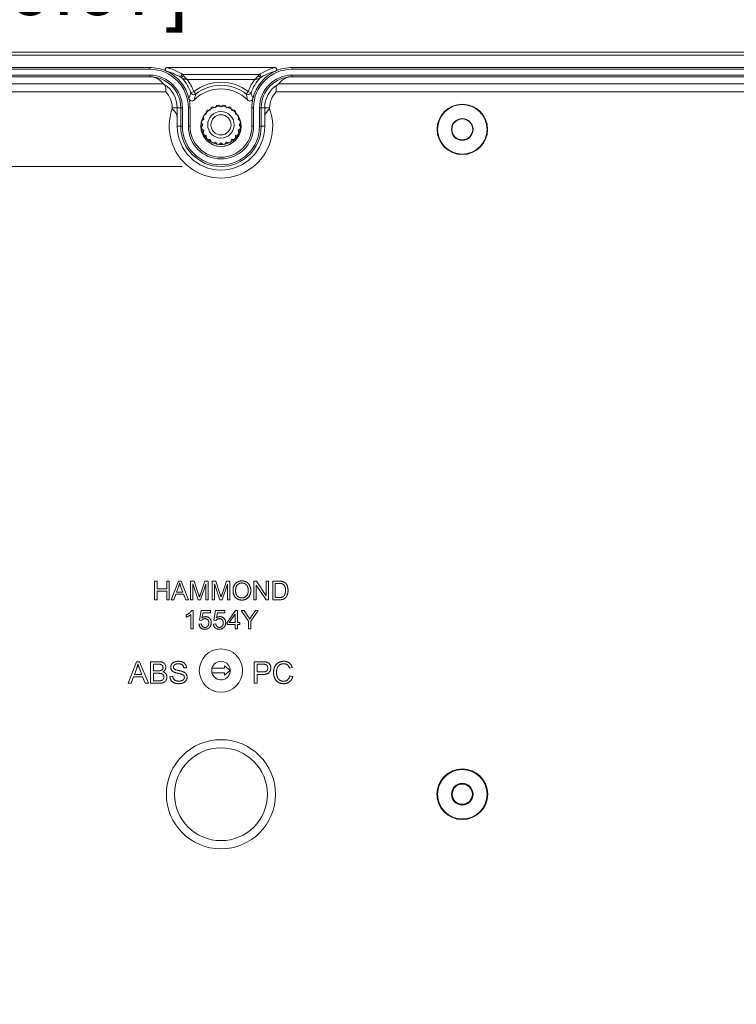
# Model space of a CAD drawing. Header units: millimetres. Extents: x 32 to 1714, y 32 to 1317.
# Tile 5 of 25: x 313 to 428, y 206 to 365. Entities that reach past the tile are written whole.
import ezdxf

# ---------------------------------------------------------------- set-up
doc = ezdxf.new("R2010")
doc.units = ezdxf.units.MM
doc.header["$LTSCALE"] = 6.25
for name, color, linetype, lineweight in [('Dimension (ANSI)', 7, 'Continuous', 9), ('Visible (ANSI)', 7, 'Continuous', 9), ('Visible Narrow (ANSI)', 7, 'Continuous', 9)]:
    doc.layers.add(name, color=color, linetype=linetype, lineweight=lineweight)
doc.styles.add('Note Text (ANSI)', font='arial.ttf')
doc.dimstyles.new('Default - mm_inch (ANSI)', dxfattribs={"dimscale": 6.25, "dimtxt": 1.5, "dimasz": 2, "dimexe": 3.175, "dimexo": 1, "dimgap": 0.8, "dimtad": 0, "dimtih": 1, "dimtoh": 1, "dimrnd": 1e-08, "dimzin": 4, "dimdsep": 46, "dimtxsty": 'Note Text (ANSI)', "dimblk": 'Filled-1', "dimcen": 0.09, "dimdle": 10, "dimclrd": 256, "dimclre": 256, "dimclrt": 256, "dimadec": 1, "dimazin": 0, "dimtfac": 1.333333, "dimtofl": 0, "dimtmove": 0, "dimatfit": 3, "dimfxl": 1, "dimtolj": 1, "dimtzin": 0, "dimlwd": -1, "dimlwe": -1, "dimarcsym": 0})

# ---------------------------------------------------------------- blocks, each defined once
blk = doc.blocks.new('Filled-1')
at = {"color": 0}
for p, q in [((0, 0), (-1, 0.15)), ((-1, 0.15), (-1, -0.15)), ((-1, 0), (0, 0)), ((-1, -0.15), (0, 0))]:
    blk.add_line(p, q, dxfattribs=at)
at = {"color": 0, "flags": 128}
blk.add_lwpolyline([(-1, -0.15), (0, 0), (-1, 0.15), (-1, -0.15)], dxfattribs=at)
at = {"color": 0}
blk.add_solid([(-1, -0.15), (0, 0), (-1, 0.15), (-1, -0.15)], dxfattribs=at)
blk = doc.blocks.new('*D23')
at = {"layer": 'Defpoints', "color": 0, "transparency": 16777216}
for p in [(490.81, 430.73), (199.47, 327.85), (490.81, 327.85)]:
    blk.add_point(p, dxfattribs=at)
at = {"layer": 'Dimension (ANSI)', "transparency": 16777216}
for p, q in [((199.47, 334.1), (199.47, 450.57)), ((490.81, 334.1), (490.81, 450.57)), ((211.97, 430.73), (294.87, 430.73)), ((478.31, 430.73), (347.94, 430.73))]:
    blk.add_line(p, q, dxfattribs=at)
at = {"layer": 'Dimension (ANSI)', "transparency": 16777216, "xscale": 12.5, "yscale": 12.5, "zscale": 12.5, "rotation": 180}
blk.add_blockref('Filled-1', (199.47, 430.73), dxfattribs=at)
at = {"layer": 'Dimension (ANSI)', "transparency": 16777216, "xscale": 12.5, "yscale": 12.5, "zscale": 12.5}
blk.add_blockref('Filled-1', (490.81, 430.73), dxfattribs=at)
at = {"layer": 'Dimension (ANSI)', "transparency": 16777216, "char_height": 9.375, "attachment_point": 5, "style": 'Note Text (ANSI)'}
for s, insert in [('\\A1; 291.34', (321.4, 440.52)), ('\\A1;[11.47]', (321.4, 419.72))]:
    blk.add_mtext(s, dxfattribs=dict(at, insert=insert))
blk = doc.blocks.new('*D24')
at = {"layer": 'Defpoints', "color": 0, "transparency": 16777216}
for p in [(217.23, 380.33), (217.23, 353.1), (473.05, 353.1)]:
    blk.add_point(p, dxfattribs=at)
at = {"layer": 'Dimension (ANSI)', "transparency": 16777216}
for p, q in [((217.23, 359.35), (217.23, 400.17)), ((473.05, 359.35), (473.05, 400.17)), ((229.73, 380.33), (294.17, 380.33)), ((460.55, 380.33), (345.47, 380.33))]:
    blk.add_line(p, q, dxfattribs=at)
at = {"layer": 'Dimension (ANSI)', "transparency": 16777216, "xscale": 12.5, "yscale": 12.5, "zscale": 12.5, "rotation": 180}
blk.add_blockref('Filled-1', (217.23, 380.33), dxfattribs=at)
at = {"layer": 'Dimension (ANSI)', "transparency": 16777216, "xscale": 12.5, "yscale": 12.5, "zscale": 12.5}
blk.add_blockref('Filled-1', (473.05, 380.33), dxfattribs=at)
at = {"layer": 'Dimension (ANSI)', "transparency": 16777216, "char_height": 9.375, "attachment_point": 5, "style": 'Note Text (ANSI)'}
for s, insert in [('\\A1; 255.81', (319.82, 390.11)), ('\\A1;[10.07]', (319.82, 369.32))]:
    blk.add_mtext(s, dxfattribs=dict(at, insert=insert))
blk = doc.blocks.new('*D25')
at = {"layer": 'Defpoints', "color": 0, "transparency": 16777216}
for p in [(482.83, 404.86), (207.45, 337.14), (482.83, 337.14)]:
    blk.add_point(p, dxfattribs=at)
at = {"layer": 'Dimension (ANSI)', "transparency": 16777216}
for p, q in [((207.45, 343.39), (207.45, 424.7)), ((482.83, 343.39), (482.83, 424.7)), ((219.95, 404.86), (344.16, 404.86)), ((470.33, 404.86), (397.28, 404.86))]:
    blk.add_line(p, q, dxfattribs=at)
at = {"layer": 'Dimension (ANSI)', "transparency": 16777216, "xscale": 12.5, "yscale": 12.5, "zscale": 12.5, "rotation": 180}
blk.add_blockref('Filled-1', (207.45, 404.86), dxfattribs=at)
at = {"layer": 'Dimension (ANSI)', "transparency": 16777216, "xscale": 12.5, "yscale": 12.5, "zscale": 12.5}
blk.add_blockref('Filled-1', (482.83, 404.86), dxfattribs=at)
at = {"layer": 'Dimension (ANSI)', "transparency": 16777216, "char_height": 9.375, "attachment_point": 5, "style": 'Note Text (ANSI)'}
for s, insert in [('\\A1; 275.38', (370.72, 414.65)), ('\\A1;[10.84]', (370.72, 393.85))]:
    blk.add_mtext(s, dxfattribs=dict(at, insert=insert))
blk = doc.blocks.new('*D35')
at = {"layer": 'Defpoints', "color": 0, "transparency": 16777216}
for p in [(345.14, 341.63), (283.96, 139.08), (345.14, 139.08)]:
    blk.add_point(p, dxfattribs=at)
at = {"layer": 'Dimension (ANSI)', "transparency": 16777216}
for p, q in [((338.89, 341.63), (264.12, 341.63)), ((283.96, 329.13), (283.96, 280.92)), ((283.96, 151.58), (283.96, 239.33)), ((338.89, 139.08), (264.12, 139.08))]:
    blk.add_line(p, q, dxfattribs=at)
at = {"layer": 'Dimension (ANSI)', "transparency": 16777216, "xscale": 12.5, "yscale": 12.5, "zscale": 12.5}
for p, rotation in [((283.96, 341.63), 90), ((283.96, 139.08), 270)]:
    blk.add_blockref('Filled-1', p, dxfattribs=dict(at, rotation=rotation))
at = {"layer": 'Dimension (ANSI)', "transparency": 16777216, "char_height": 9.375, "attachment_point": 5, "style": 'Note Text (ANSI)'}
for s, insert in [('\\A1; 202.54', (283.96, 269.91)), ('\\A1;[7.97]', (283.96, 249.12))]:
    blk.add_mtext(s, dxfattribs=dict(at, insert=insert))

msp = doc.modelspace()

# ---------------------------------------------------------------- linework, layer by layer
at = {"layer": 'Visible (ANSI)'}
for p, q in [((486.8226, 359.5981), (203.4592, 359.5981)), ((486.8226, 359.5851), (203.4592, 359.5851)), ((203.4766, 360.0665), (486.8052, 360.0665)), ((220.2276, 357.5896), (333.6667, 357.5896)), ((336.4531, 357.5896), (353.8286, 357.5896)), ((356.615, 357.5896), (470.0542, 357.5896)), ((220.2276, 357.32), (333.6667, 357.32)), ((220.2276, 356.3624), (333.6667, 356.3624)), ((220.2281, 356.0929), (333.6667, 356.0929)), ((356.615, 357.32), (470.0542, 357.32)), ((356.615, 356.3624), (470.0542, 356.3624)), ((356.615, 356.0929), (470.0536, 356.0929)), ((338.6555, 348.1109), (338.6555, 351.1042)), ((338.925, 351.1042), (338.925, 348.1109)), ((339.8826, 351.1042), (339.8826, 348.1109)), ((340.1521, 351.1042), (340.1521, 348.1109)), ((343.5706, 351.1141), (343.4239, 350.7177)), ((344.2382, 351.1326), (343.8313, 351.2469)), ((344.5002, 351.4642), (344.2382, 351.1326)), ((345.1408, 351.2755), (344.7891, 351.51)), ((345.4925, 351.51), (345.1408, 351.2755)), ((346.0435, 351.1326), (345.7814, 351.4642)), ((346.4504, 351.2469), (346.0435, 351.1326)), ((346.8578, 350.7177), (346.711, 351.1141)), ((350.1296, 348.1109), (350.1296, 351.1042)), ((350.3991, 348.1109), (350.3991, 351.1042)), ((351.3567, 348.1109), (351.3567, 351.1042)), ((351.6262, 351.1042), (351.6262, 348.1109)), ((342.2485, 349.6641), (342.3628, 349.2572)), ((342.7777, 350.0714), (342.3813, 349.9247)), ((342.7947, 350.4938), (342.7777, 350.0714)), ((343.4239, 350.7177), (343.0016, 350.7006)), ((347.2801, 350.7006), (346.8578, 350.7177)), ((347.504, 350.0714), (347.4869, 350.4938)), ((347.9004, 349.9247), (347.504, 350.0714)), ((347.9189, 349.2572), (348.0332, 349.6641)), ((341.9854, 348.7062), (342.2198, 348.3545)), ((342.2198, 348.3545), (341.9854, 348.0028)), ((342.3628, 349.2572), (342.0311, 348.9951)), ((348.2505, 348.9951), (347.9189, 349.2572)), ((348.0618, 348.3545), (348.2963, 348.7062)), ((348.2963, 348.0028), (348.0618, 348.3545)), ((342.0311, 347.7139), (342.3628, 347.4519)), ((342.3628, 347.4519), (342.2485, 347.045)), ((342.3813, 346.7843), (342.7777, 346.6376)), ((342.7777, 346.6376), (342.7947, 346.2153)), ((347.4869, 346.2153), (347.504, 346.6376)), ((347.504, 346.6376), (347.9004, 346.7843)), ((347.9189, 347.4519), (348.2505, 347.7139)), ((348.0332, 347.045), (347.9189, 347.4519)), ((343.0016, 346.0084), (343.4239, 345.9914)), ((343.4239, 345.9914), (343.5706, 345.595)), ((343.8313, 345.4622), (344.2382, 345.5765)), ((344.2382, 345.5765), (344.5002, 345.2448)), ((344.7891, 345.1991), (345.1408, 345.4335)), ((345.1408, 345.4335), (345.4925, 345.1991)), ((345.7814, 345.2448), (346.0435, 345.5765)), ((346.0435, 345.5765), (346.4504, 345.4622)), ((346.711, 345.595), (346.8578, 345.9914)), ((346.8578, 345.9914), (347.2801, 346.0084)), ((334.839, 274.7238), (334.4421, 274.7238)), ((334.4421, 274.7238), (334.4421, 271.7306)), ((334.839, 273.4941), (334.839, 274.7238)), ((336.3904, 273.4941), (334.839, 273.4941)), ((336.3904, 274.7238), (336.3904, 273.4941)), ((336.7874, 274.7238), (336.3904, 274.7238)), ((336.7874, 271.7306), (336.7874, 274.7238)), ((338.2703, 274.7238), (337.1205, 271.7306)), ((337.9829, 272.958), (338.3137, 273.8363)), ((338.6992, 274.7238), (338.2703, 274.7238)), ((338.6855, 273.7884), (339.0004, 272.958)), ((339.9221, 271.7306), (338.6992, 274.7238)), ((340.821, 274.7238), (340.2255, 274.7238)), ((340.2255, 274.7238), (340.2255, 271.7306)), ((340.6065, 274.2789), (341.4735, 271.7306)), ((340.6065, 271.7306), (340.6065, 274.2789)), ((341.5305, 272.6044), (340.821, 274.7238)), ((341.8294, 271.7306), (342.7032, 274.2356)), ((342.5526, 274.7238), (341.8339, 272.6409)), ((343.0842, 274.7238), (342.5526, 274.7238)), ((342.7032, 274.2356), (342.7032, 271.7306)), ((343.0842, 271.7306), (343.0842, 274.7238)), ((344.3047, 274.7238), (343.7093, 274.7238)), ((343.7093, 274.7238), (343.7093, 271.7306)), ((344.0903, 274.2789), (344.9572, 271.7306)), ((344.0903, 271.7306), (344.0903, 274.2789)), ((345.0143, 272.6044), (344.3047, 274.7238)), ((345.3131, 271.7306), (346.1869, 274.2356)), ((346.0363, 274.7238), (345.3177, 272.6409)), ((346.5679, 274.7238), (346.0363, 274.7238)), ((346.1869, 274.2356), (346.1869, 271.7306)), ((346.5679, 271.7306), (346.5679, 274.7238)), ((350.8616, 274.7238), (350.4555, 274.7238)), ((350.4555, 274.7238), (350.4555, 271.7306)), ((350.8342, 274.0805), (352.4084, 271.7306)), ((350.8342, 271.7306), (350.8342, 274.0805)), ((352.4358, 272.3739), (350.8616, 274.7238)), ((352.4358, 274.7238), (352.4358, 272.3739)), ((352.8145, 274.7238), (352.4358, 274.7238)), ((352.8145, 271.7306), (352.8145, 274.7238)), ((354.5096, 274.7238), (353.4784, 274.7238)), ((353.4784, 274.7238), (353.4784, 271.7306)), ((353.8754, 272.0842), (353.8754, 274.3702)), ((353.8754, 274.3702), (354.505, 274.3702)), ((334.4421, 271.7306), (334.839, 271.7306)), ((334.839, 273.1405), (336.3904, 273.1405)), ((334.839, 271.7306), (334.839, 273.1405)), ((336.3904, 273.1405), (336.3904, 271.7306)), ((336.3904, 271.7306), (336.7874, 271.7306)), ((337.1205, 271.7306), (337.5403, 271.7306)), ((337.5403, 271.7306), (337.8688, 272.6363)), ((337.8688, 272.6363), (339.1236, 272.6363)), ((339.0004, 272.958), (337.9829, 272.958)), ((339.1236, 272.6363), (339.4704, 271.7306)), ((339.4704, 271.7306), (339.9221, 271.7306)), ((340.2255, 271.7306), (340.6065, 271.7306)), ((341.4735, 271.7306), (341.8294, 271.7306)), ((342.7032, 271.7306), (343.0842, 271.7306)), ((343.7093, 271.7306), (344.0903, 271.7306)), ((344.9572, 271.7306), (345.3131, 271.7306)), ((346.1869, 271.7306), (346.5679, 271.7306)), ((350.4555, 271.7306), (350.8342, 271.7306)), ((352.4084, 271.7306), (352.8145, 271.7306)), ((353.4784, 271.7306), (354.5598, 271.7306)), ((354.5142, 272.0842), (353.8754, 272.0842)), ((339.5502, 269.2742), (339.5502, 268.9183)), ((340.2848, 269.3609), (340.2848, 267.0201)), ((340.6521, 270.0248), (340.4149, 270.0248)), ((340.6521, 267.0201), (340.6521, 270.0248)), ((341.9503, 269.9746), (341.6605, 268.4369)), ((343.4378, 269.9746), (341.9503, 269.9746)), ((342.0826, 268.8202), (342.2446, 269.6232)), ((342.2446, 269.6232), (343.4378, 269.6232)), ((343.4378, 269.6232), (343.4378, 269.9746)), ((344.2751, 269.9746), (343.9853, 268.4369)), ((345.7626, 269.9746), (344.2751, 269.9746)), ((344.4074, 268.8202), (344.5694, 269.6232)), ((344.5694, 269.6232), (345.7626, 269.6232)), ((345.7626, 269.6232), (345.7626, 269.9746)), ((347.4873, 270.0133), (346.123, 268.0741)), ((346.4835, 268.0741), (347.4212, 269.4247)), ((347.4212, 269.4247), (347.4212, 268.0741)), ((347.7885, 270.0133), (347.4873, 270.0133)), ((347.7885, 268.0741), (347.7885, 270.0133)), ((348.4068, 270.0133), (349.5612, 268.2886)), ((348.8881, 270.0133), (348.4068, 270.0133)), ((349.479, 269.1099), (348.8881, 270.0133)), ((349.9581, 268.2886), (351.1536, 270.0133)), ((350.6928, 270.0133), (350.111, 269.1327)), ((351.1536, 270.0133), (350.6928, 270.0133)), ((340.2848, 267.0201), (340.6521, 267.0201)), ((341.9799, 267.8368), (341.5944, 267.8049)), ((341.6605, 268.4369), (342.005, 268.3912)), ((344.3047, 267.8368), (343.9192, 267.8049)), ((343.9853, 268.4369), (344.3298, 268.3912)), ((346.123, 268.0741), (346.123, 267.7365)), ((346.123, 267.7365), (347.4212, 267.7365)), ((347.4212, 268.0741), (346.4835, 268.0741)), ((347.4212, 267.7365), (347.4212, 267.0201)), ((347.4212, 267.0201), (347.7885, 267.0201)), ((348.1923, 268.0741), (347.7885, 268.0741)), ((347.7885, 267.7365), (348.1923, 267.7365)), ((347.7885, 267.0201), (347.7885, 267.7365)), ((348.1923, 267.7365), (348.1923, 268.0741)), ((349.5612, 268.2886), (349.5612, 267.0201)), ((349.5612, 267.0201), (349.9581, 267.0201)), ((349.9581, 267.0201), (349.9581, 268.2886)), ((331.5108, 261.7443), (330.1693, 258.2522)), ((331.1754, 259.6842), (331.5614, 260.7089)), ((332.0112, 261.7443), (331.5108, 261.7443)), ((331.9952, 260.653), (332.3625, 259.6842)), ((333.4378, 258.2522), (332.0112, 261.7443)), ((335.0961, 261.7443), (333.7865, 261.7443)), ((333.7865, 261.7443), (333.7865, 258.2522)), ((334.2497, 260.2777), (334.2497, 261.3318)), ((334.2497, 261.3318), (334.947, 261.3318)), ((339.1392, 260.7276), (339.581, 260.7622)), ((345.6873, 260.6831), (343.6918, 260.6831)), ((345.6873, 261.0572), (345.6873, 260.6831)), ((346.6375, 260.3089), (345.6873, 261.0572)), ((351.8225, 261.7443), (350.5049, 261.7443)), ((350.5049, 261.7443), (350.5049, 258.2522)), ((350.9681, 260.0834), (350.9681, 261.3318)), ((350.9681, 261.3318), (351.8624, 261.3318)), ((356.2009, 260.6797), (356.6561, 260.7888)), ((330.6591, 258.2522), (331.0423, 259.3089)), ((331.0423, 259.3089), (332.5063, 259.3089)), ((332.3625, 259.6842), (331.1754, 259.6842)), ((332.5063, 259.3089), (332.9108, 258.2522)), ((335.0029, 260.2777), (334.2497, 260.2777)), ((334.2497, 258.6648), (334.2497, 259.8652)), ((334.2497, 259.8652), (335.0561, 259.8652)), ((337.3399, 259.4127), (336.9034, 259.3754)), ((343.6918, 259.9348), (345.6873, 259.9348)), ((345.6873, 259.5606), (346.6375, 260.3089)), ((345.6873, 259.9348), (345.6873, 259.5606)), ((351.8704, 260.0834), (350.9681, 260.0834)), ((350.9681, 259.6709), (351.865, 259.6709)), ((350.9681, 258.2522), (350.9681, 259.6709)), ((356.7146, 259.3621), (356.2515, 259.4792)), ((330.1693, 258.2522), (330.6591, 258.2522)), ((332.9108, 258.2522), (333.4378, 258.2522)), ((333.7865, 258.2522), (335.1174, 258.2522)), ((335.12, 258.6648), (334.2497, 258.6648)), ((350.5049, 258.2522), (350.9681, 258.2522))]:
    msp.add_line(p, q, dxfattribs=at)
for centre, radius in [((345.1409, 348.1109), 3.2427), ((384.0531, 347.6121), 4.0694), ((384.0531, 347.6121), 3.991), ((345.1408, 348.3545), 2.1336), ((345.1408, 348.3545), 1.6256), ((384.0531, 347.6121), 1.7461), ((384.0531, 347.6121), 1.6851), ((345.1409, 260.3089), 3.4921), ((345.1409, 240.3539), 7.4831), ((384.0531, 240.3539), 4.0955), ((384.0531, 240.3539), 3.991), ((384.0531, 240.3539), 1.7461), ((384.0531, 240.3539), 1.6242)]:
    msp.add_circle(centre, radius, dxfattribs=at)
for centre, radius, start, end in [((333.6667, 351.1042), 6.4854, 65.750585, 90), ((356.615, 351.1042), 6.4854, 90, 114.249415), ((333.6667, 351.1042), 6.2159, 0, 90), ((333.6667, 351.1042), 5.2583, 0, 90), ((333.6667, 351.1042), 4.9887, 0, 90), ((333.6667, 351.1042), 6.4854, 13.10623, 65.750585), ((356.615, 351.1042), 6.4854, 114.249415, 166.89377), ((356.615, 351.1042), 6.2159, 90, 180), ((356.615, 351.1042), 5.2583, 90, 180), ((356.615, 351.1042), 4.9887, 90, 180), ((345.1409, 348.1109), 6.0414, 44.412435, 135.587565), ((333.6667, 351.1042), 6.4854, 0, 13.10623), ((345.1408, 348.3545), 3.175, 114.35966, 119.64034), ((345.1408, 348.3545), 3.175, 96.35966, 101.64034), ((345.1408, 348.3545), 3.175, 78.35966, 83.64034), ((345.1408, 348.3545), 3.175, 60.35966, 65.64034), ((356.615, 351.1042), 6.4854, 166.89377, 180), ((345.1408, 348.3545), 3.175, 150.35966, 155.64034), ((345.1408, 348.3545), 3.175, 132.35966, 137.64034), ((345.1408, 348.3545), 3.175, 42.35966, 47.64034), ((345.1408, 348.3545), 3.175, 24.35966, 29.64034), ((345.1409, 348.1109), 6.4854, 180, 0), ((345.1409, 348.1109), 6.2159, 180, 0), ((345.1409, 348.1109), 5.2583, 180, 0), ((345.1409, 348.1109), 4.9887, 180, 0), ((345.1409, 348.1109), 3.2392, 162.639208, 17.381529), ((345.1408, 348.3545), 3.175, 168.35966, 173.64034), ((345.1408, 348.3545), 3.175, 186.35966, 191.64034), ((345.1408, 348.3545), 3.175, 6.35966, 11.64034), ((345.1408, 348.3545), 3.175, 348.35966, 353.64034), ((345.1408, 348.3545), 3.175, 204.35966, 209.64034), ((345.1408, 348.3545), 3.175, 330.35966, 335.64034), ((345.1408, 348.3545), 3.175, 222.35966, 227.64034), ((345.1408, 348.3545), 3.175, 240.35966, 245.64034), ((345.1408, 348.3545), 3.175, 258.35966, 263.64034), ((345.1408, 348.3545), 3.175, 276.35966, 281.64034), ((345.1408, 348.3545), 3.175, 294.35966, 299.64034), ((345.1408, 348.3545), 3.175, 312.35966, 317.64034), ((345.1409, 260.3089), 1.4966, 165.522488, 194.477512), ((345.1409, 260.3089), 1.4966, 0, 165.522488), ((345.1409, 260.3089), 1.4966, 194.477512, 0)]:
    msp.add_arc(centre, radius, start, end, dxfattribs=at)
for centre, start_param, end_param in [((333.6667, 352.767), 2.29306288, 3.14159265), ((356.615, 352.767), 3.14159265, 3.99012242)]:
    msp.add_ellipse(centre, major_axis=(0, -3.3259), ratio=0.86604739, start_param=start_param, end_param=end_param, dxfattribs=at)
for points, knots in [([(336.4531, 357.5896), (336.414, 357.5896), (336.3753, 357.5819), (336.303, 357.5522), (336.2702, 357.5305), (336.2147, 357.4757), (336.1926, 357.4432), (336.1622, 357.3715), (336.1541, 357.3331), (336.1531, 357.2553), (336.1602, 357.2166), (336.1889, 357.1442), (336.2102, 357.1111), (336.2638, 357.0553), (336.2954, 357.0331), (336.3304, 357.0173)], [0, 0, 0, 0, 0.0117567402, 0.0117567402, 0.0234915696, 0.0234915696, 0.0352024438, 0.0352024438, 0.046901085, 0.046901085, 0.0586062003, 0.0586062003, 0.0703326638, 0.0703326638, 0.0818542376, 0.0818542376, 0.0818542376, 0.0818542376]), ([(353.9514, 357.0173), (353.9871, 357.0334), (354.0193, 357.0563), (354.073, 357.113), (354.094, 357.1464), (354.1221, 357.2192), (354.1289, 357.2579), (354.1273, 357.3358), (354.1188, 357.3742), (354.0878, 357.4455), (354.0654, 357.4778), (354.0095, 357.5321), (353.9765, 357.5535), (353.9048, 357.5822), (353.8669, 357.5896), (353.8286, 357.5896)], [0, 0, 0, 0, 0.0117617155, 0.0117617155, 0.0235058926, 0.0235058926, 0.0352252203, 0.0352252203, 0.0469267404, 0.0469267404, 0.0586277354, 0.0586277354, 0.070345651, 0.070345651, 0.0818546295, 0.0818546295, 0.0818546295, 0.0818546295]), ([(335.8279, 354.9657), (335.829, 354.9643), (335.8443, 354.955), (335.8975, 354.9229), (335.9365, 354.8993), (335.9863, 354.8679), (335.99, 354.8656), (335.9937, 354.8632)], [0.4578740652, 0.4578740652, 0.4578740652, 0.4578740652, 0.4827912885, 0.4827912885, 0.5089895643, 0.5089895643, 0.5110565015, 0.5110565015, 0.5110565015, 0.5110565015]), ([(336.2255, 353.6689), (336.2257, 353.6706), (336.2259, 353.6723), (336.2425, 353.8272), (336.2535, 353.9796), (336.2533, 354.2631), (336.243, 354.3915), (336.1922, 354.6131), (336.1532, 354.7034), (336.066, 354.8091), (336.0322, 354.8388), (335.9937, 354.8632)], [-0.000514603, -0.000514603, -0.000514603, -0.000514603, 0, 0, 0.046348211, 0.046348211, 0.091107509, 0.091107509, 0.134932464, 0.134932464, 0.157371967, 0.157371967, 0.157371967, 0.157371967]), ([(354.2881, 354.8632), (354.2496, 354.8388), (354.2158, 354.8091), (354.1286, 354.7034), (354.0896, 354.6131), (354.0388, 354.3915), (354.0285, 354.2631), (354.0283, 353.9796), (354.0392, 353.8272), (354.0559, 353.6723), (354.0561, 353.6706), (354.0563, 353.6689)], [0.085748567, 0.085748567, 0.085748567, 0.085748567, 0.112892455, 0.112892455, 0.165905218, 0.165905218, 0.220048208, 0.220048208, 0.276113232, 0.276113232, 0.27673572, 0.27673572, 0.27673572, 0.27673572]), ([(354.2881, 354.8632), (354.2918, 354.8656), (354.2955, 354.8679), (354.3452, 354.8993), (354.3842, 354.9229), (354.4374, 354.955), (354.4527, 354.9643), (354.4538, 354.9657)], [0.3992940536, 0.3992940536, 0.3992940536, 0.3992940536, 0.4013609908, 0.4013609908, 0.4275592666, 0.4275592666, 0.4524764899, 0.4524764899, 0.4524764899, 0.4524764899]), ([(339.9832, 352.5748), (339.9979, 352.5115), (340.0249, 352.4517), (340.1002, 352.3458), (340.1478, 352.3007), (340.2577, 352.2314), (340.3188, 352.2078), (340.4468, 352.1853), (340.5123, 352.1867), (340.623, 352.2109), (340.6684, 352.2281), (340.7529, 352.2749), (340.7916, 352.3043), (340.8254, 352.3388)], [0, 0, 0, 0, 0.019536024, 0.019536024, 0.039068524, 0.039068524, 0.058598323, 0.058598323, 0.078127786, 0.078127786, 0.092653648, 0.092653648, 0.107179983, 0.107179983, 0.107179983, 0.107179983]), ([(349.4564, 352.3388), (349.5018, 352.2924), (349.5559, 352.2553), (349.6753, 352.204), (349.7394, 352.1902), (349.8693, 352.188), (349.9338, 352.1996), (350.0548, 352.2469), (350.1101, 352.2822), (350.1921, 352.3603), (350.222, 352.3986), (350.2699, 352.4825), (350.2876, 352.5277), (350.2986, 352.5748)], [0, 0, 0, 0, 0.019536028, 0.019536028, 0.039068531, 0.039068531, 0.058598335, 0.058598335, 0.078127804, 0.078127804, 0.092653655, 0.092653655, 0.107179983, 0.107179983, 0.107179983, 0.107179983]), ([(338.0877, 349.2928), (338.0868, 349.5472), (338.066, 349.7561), (337.9401, 350.152), (337.8403, 350.322), (337.5855, 350.6454), (337.4429, 350.79), (337.2923, 350.9385), (337.2909, 350.9398), (337.2896, 350.9411)], [-0.201034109, -0.201034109, -0.201034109, -0.201034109, -0.13205249, -0.13205249, -0.063029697, -0.063029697, 0, 0, 0.000573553, 0.000573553, 0.000573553, 0.000573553]), ([(352.9922, 350.9411), (352.9908, 350.9398), (352.9895, 350.9385), (352.8388, 350.79), (352.6963, 350.6454), (352.4415, 350.322), (352.3416, 350.152), (352.2157, 349.7561), (352.1949, 349.5472), (352.194, 349.2928)], [-0.240631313, -0.240631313, -0.240631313, -0.240631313, -0.239946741, -0.239946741, -0.164716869, -0.164716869, -0.082333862, -0.082333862, 0, 0, 0, 0])]:
    msp.add_open_spline(points, degree=3, knots=knots, dxfattribs=at)
for points, degree in [([(338.0877, 349.2928), (338.0891, 348.8843), (338.0906, 348.4872), (338.092, 348.1109)], 3), ([(341.9854, 348.0028), (341.9598, 348.2326), (341.9595, 348.4651), (341.9842, 348.6949)], 3), ([(342.0311, 348.9951), (342.0394, 349.0354), (342.0485, 349.0756), (342.0584, 349.1155)], 3), ([(348.2308, 349.0839), (348.2369, 349.0581), (348.2427, 349.0322), (348.2481, 349.0062)], 3), ([(348.2963, 348.7062), (348.3219, 348.4765), (348.3222, 348.244), (348.2974, 348.0141)], 3), ([(352.1897, 348.1109), (352.1911, 348.4872), (352.1926, 348.8843), (352.194, 349.2928)], 3), ([(342.2485, 347.045), (342.1531, 347.2555), (342.081, 347.4766), (342.0335, 347.7028)], 3), ([(342.7947, 346.2153), (342.639, 346.3861), (342.5021, 346.574), (342.387, 346.7745)], 3), ([(347.9004, 346.7843), (347.7861, 346.5834), (347.6496, 346.3951), (347.4945, 346.2237)], 3), ([(348.2505, 347.7139), (348.2039, 347.4875), (348.1323, 347.2663), (348.0377, 347.0553)], 3), ([(343.5706, 345.595), (343.3697, 345.7093), (343.1814, 345.8458), (343.01, 346.0009)], 3), ([(344.5002, 345.2448), (344.2738, 345.2915), (344.0526, 345.3631), (343.8416, 345.4576)], 3), ([(345.4925, 345.1991), (345.2628, 345.1735), (345.0303, 345.1732), (344.8004, 345.1979)], 3), ([(346.4504, 345.4622), (346.2398, 345.3668), (346.0188, 345.2947), (345.7925, 345.2472)], 3), ([(347.2801, 346.0084), (347.1093, 345.8527), (346.9213, 345.7158), (346.7208, 345.6007)], 3), ([(338.3137, 273.8363), (338.4163, 274.1215), (338.4756, 274.409)], 2), ([(338.4756, 274.409), (338.5441, 274.1672), (338.6855, 273.7884)], 2), ([(348.5185, 274.7763), (347.8866, 274.7763), (347.0858, 273.9345), (347.0858, 273.1884)], 2), ([(347.4942, 273.1839), (347.4942, 273.8592), (348.101, 274.4364), (348.5208, 274.4364)], 2), ([(349.5406, 273.2272), (349.5406, 272.6477), (348.9634, 272.0203), (348.5163, 272.0203)], 2), ([(349.949, 273.2226), (349.949, 273.6721), (349.6, 274.3793), (348.9338, 274.7763), (348.5185, 274.7763)], 2), ([(348.5185, 271.6804), (348.9064, 271.6804), (349.5817, 272.05), (349.949, 272.7686), (349.949, 273.2226)], 2), ([(348.5208, 274.4364), (348.8174, 274.4364), (349.2942, 274.1375), (349.5406, 273.5922), (349.5406, 273.2272)], 2), ([(354.505, 274.3702), (354.8564, 274.3702), (355.0161, 274.3086)], 2), ([(355.0435, 274.6805), (354.8587, 274.7238), (354.5096, 274.7238)], 2), ([(354.5598, 271.7306), (354.8313, 271.7306), (355.2488, 271.8332), (355.5454, 272.0317), (355.7941, 272.3762), (355.9538, 272.9032), (355.9538, 273.2432)], 2), ([(355.0161, 274.3086), (355.2374, 274.2242), (355.5454, 273.72), (355.5454, 273.25)], 2), ([(355.4815, 274.466), (355.3013, 274.6212), (355.0435, 274.6805)], 2), ([(355.5454, 273.25), (355.5454, 272.9101), (355.388, 272.4355), (355.2465, 272.2941)], 2), ([(355.9538, 273.2432), (355.9538, 273.6447), (355.7188, 274.2675), (355.4815, 274.466)], 2), ([(341.6742, 272.1618), (341.6286, 272.3078), (341.5305, 272.6044)], 2), ([(341.8339, 272.6409), (341.7244, 272.3238), (341.6742, 272.1618)], 2), ([(345.158, 272.1618), (345.1124, 272.3078), (345.0143, 272.6044)], 2), ([(345.3177, 272.6409), (345.2082, 272.3238), (345.158, 272.1618)], 2), ([(347.0858, 273.1884), (347.0858, 272.7937), (347.428, 272.0888), (348.0942, 271.6804), (348.5185, 271.6804)], 2), ([(348.5163, 272.0203), (348.0759, 272.0203), (347.4942, 272.6432), (347.4942, 273.1839)], 2), ([(355.2465, 272.2941), (355.1484, 272.1937), (354.8108, 272.0842), (354.5142, 272.0842)], 2), ([(340.4149, 270.0248), (340.319, 269.8308), (339.8582, 269.4179), (339.5502, 269.2742)], 2), ([(339.5502, 268.9183), (339.7213, 268.9821), (340.1525, 269.2354), (340.2848, 269.3609)], 2), ([(342.005, 268.3912), (342.0872, 268.5213), (342.3723, 268.6833), (342.5503, 268.6833)], 2), ([(342.6484, 269.0072), (342.3518, 269.0072), (342.0826, 268.8202)], 2), ([(342.5503, 268.6833), (342.8378, 268.6833), (343.1891, 268.3182), (343.1891, 268.0034)], 2), ([(343.5792, 268.0376), (343.5792, 268.4642), (343.0408, 269.0072), (342.6484, 269.0072)], 2), ([(344.3298, 268.3912), (344.412, 268.5213), (344.6971, 268.6833), (344.8751, 268.6833)], 2), ([(344.9732, 269.0072), (344.6766, 269.0072), (344.4074, 268.8202)], 2), ([(344.8751, 268.6833), (345.1625, 268.6833), (345.5139, 268.3182), (345.5139, 268.0034)], 2), ([(345.904, 268.0376), (345.904, 268.4642), (345.3656, 269.0072), (344.9732, 269.0072)], 2), ([(349.7847, 268.6034), (349.6456, 268.8589), (349.479, 269.1099)], 2), ([(350.111, 269.1327), (349.9194, 268.8384), (349.7847, 268.6034)], 2), ([(341.5944, 267.8049), (341.6309, 267.4262), (342.1488, 266.9699), (342.5571, 266.9699)], 2), ([(342.5549, 267.2711), (342.3336, 267.2711), (342.0233, 267.554), (341.9799, 267.8368)], 2), ([(343.1891, 268.0034), (343.1891, 267.6726), (342.8241, 267.2711), (342.5549, 267.2711)], 2), ([(342.5571, 266.9699), (343.0545, 266.9699), (343.342, 267.3327)], 2), ([(343.342, 267.3327), (343.5792, 267.6292), (343.5792, 268.0376)], 2), ([(343.9192, 267.8049), (343.9557, 267.4262), (344.4736, 266.9699), (344.8819, 266.9699)], 2), ([(344.8796, 267.2711), (344.6583, 267.2711), (344.3481, 267.554), (344.3047, 267.8368)], 2), ([(345.5139, 268.0034), (345.5139, 267.6726), (345.1489, 267.2711), (344.8796, 267.2711)], 2), ([(344.8819, 266.9699), (345.3793, 266.9699), (345.6667, 267.3327)], 2), ([(345.6667, 267.3327), (345.904, 267.6292), (345.904, 268.0376)], 2), ([(331.5614, 260.7089), (331.6811, 261.0416), (331.7503, 261.377)], 2), ([(331.7503, 261.377), (331.8302, 261.0949), (331.9952, 260.653)], 2), ([(334.947, 261.3318), (335.3223, 261.3318), (335.6311, 261.2333), (335.7988, 260.9698), (335.7988, 260.7968)], 2), ([(336.2539, 260.85), (336.2539, 261.0922), (335.9798, 261.5314), (335.4953, 261.7443), (335.0961, 261.7443)], 2), ([(335.7988, 260.7968), (335.7988, 260.6131), (335.6204, 260.3709), (335.4448, 260.3177)], 2), ([(335.7642, 260.1101), (336.0117, 260.2325), (336.2539, 260.6264), (336.2539, 260.85)], 2), ([(338.2661, 261.8056), (337.9121, 261.8056), (337.3345, 261.566), (337.0338, 261.1082), (337.0338, 260.842)], 2), ([(337.0338, 260.842), (337.0338, 260.6025), (337.2787, 260.2139), (337.5288, 260.0834)], 2), ([(337.4783, 260.874), (337.4783, 261.0896), (337.8642, 261.3983), (338.2848, 261.3983)], 2), ([(337.614, 260.5625), (337.4783, 260.685), (337.4783, 260.874)], 2), ([(339.0913, 260.0914), (338.881, 260.1873), (337.7498, 260.4428), (337.614, 260.5625)], 2), ([(339.581, 260.7622), (339.5704, 261.0683), (339.2483, 261.5554), (338.6547, 261.8056), (338.2661, 261.8056)], 2), ([(338.2848, 261.3983), (338.6893, 261.3983), (339.1046, 261.0603), (339.1392, 260.7276)], 2), ([(352.3548, 261.7097), (352.1711, 261.7443), (351.8225, 261.7443)], 2), ([(351.8624, 261.3318), (352.1765, 261.3318), (352.2936, 261.2998)], 2), ([(351.865, 259.6709), (352.605, 259.6709), (353.1719, 260.2884), (353.1719, 260.7329)], 2), ([(352.6955, 260.7196), (352.6955, 260.4162), (352.3202, 260.0834), (351.8704, 260.0834)], 2), ([(352.2936, 261.2998), (352.4746, 261.2519), (352.6955, 260.9378), (352.6955, 260.7196)], 2), ([(353.1719, 260.7329), (353.1719, 260.9937), (352.959, 261.4276), (352.613, 261.6671), (352.3548, 261.7097)], 2), ([(355.2773, 261.8056), (354.8142, 261.8056), (354.045, 261.385), (353.6271, 260.5705), (353.6271, 260.0249)], 2), ([(354.1035, 260.0275), (354.1035, 260.3736), (354.3218, 261.023), (354.8648, 261.409), (355.2667, 261.409)], 2), ([(355.2667, 261.409), (355.618, 261.409), (356.0785, 261.0603), (356.2009, 260.6797)], 2), ([(356.6561, 260.7888), (356.515, 261.2706), (355.8017, 261.8056), (355.2773, 261.8056)], 2), ([(335.4448, 260.3177), (335.3117, 260.2777), (335.0029, 260.2777)], 2), ([(335.0561, 259.8652), (335.3889, 259.8652), (335.7429, 259.7481), (335.9478, 259.4606), (335.9478, 259.2663)], 2), ([(335.1174, 258.2522), (335.4527, 258.2522), (335.9132, 258.3693), (336.2166, 258.5982), (336.4243, 259.0188), (336.4243, 259.2636)], 2), ([(335.9478, 259.2663), (335.9478, 259.0986), (335.8094, 258.8431), (335.5938, 258.71), (335.4341, 258.6807)], 2), ([(336.4243, 259.2636), (336.4243, 259.5697), (336.0836, 260.0169), (335.7642, 260.1101)], 2), ([(336.9034, 259.3754), (336.914, 259.0241), (337.2787, 258.4705), (337.9175, 258.1937), (338.3939, 258.1937)], 2), ([(338.3726, 258.6062), (338.0745, 258.6062), (337.5981, 258.8138), (337.3718, 259.1492), (337.3399, 259.4127)], 2), ([(337.5288, 260.0834), (337.7232, 259.9796), (338.6893, 259.7481), (338.8304, 259.6922)], 2), ([(339.2403, 259.1998), (339.2403, 259.0374), (339.0433, 258.7633), (338.6361, 258.6062), (338.3726, 258.6062)], 2), ([(338.3939, 258.1937), (338.7665, 258.1937), (339.3654, 258.4678), (339.6848, 258.9602), (339.6848, 259.2397)], 2), ([(338.8304, 259.6922), (339.0513, 259.6097), (339.2403, 259.3648), (339.2403, 259.1998)], 2), ([(339.6848, 259.2397), (339.6848, 259.5192), (339.3947, 259.9504), (339.0913, 260.0914)], 2), ([(353.6271, 260.0249), (353.6271, 259.5245), (353.997, 258.6541), (354.7051, 258.1937), (355.2693, 258.1937)], 2), ([(355.2294, 258.5902), (354.91, 258.5902), (354.3644, 258.9176), (354.1035, 259.583), (354.1035, 260.0275)], 2), ([(356.2515, 259.4792), (356.1557, 259.0374), (355.618, 258.5902), (355.2294, 258.5902)], 2), ([(355.2693, 258.1937), (355.815, 258.1937), (356.5682, 258.7925), (356.7146, 259.3621)], 2), ([(335.4341, 258.6807), (335.3436, 258.6648), (335.12, 258.6648)], 2)]:
    msp.add_open_spline(points, degree=degree, dxfattribs=at)
at = {"layer": 'Visible Narrow (ANSI)'}
for p, q in [((333.6667, 357.5896), (333.6667, 357.32)), ((356.615, 357.5896), (356.615, 357.32)), ((333.6667, 356.0929), (333.6667, 356.3624)), ((351.2715, 356.4538), (339.0103, 356.4538)), ((356.615, 356.0929), (356.615, 356.3624)), ((335.8279, 354.9657), (219.6643, 354.9657)), ((339.6963, 355.6557), (350.5855, 355.6557)), ((470.6175, 354.9657), (354.4538, 354.9657)), ((218.7663, 353.6689), (336.2255, 353.6689)), ((340.2895, 353.5378), (340.7577, 353.7099)), ((340.7577, 353.7099), (341.0652, 353.3171)), ((349.2165, 353.3171), (349.524, 353.7099)), ((349.524, 353.7099), (349.9923, 353.5378)), ((354.0563, 353.6689), (471.5155, 353.6689)), ((337.2896, 351.1042), (337.2896, 350.9411)), ((337.2896, 351.1042), (338.0877, 351.1042)), ((338.0877, 349.2928), (338.0877, 351.1042)), ((338.0877, 351.1042), (338.6555, 351.1042)), ((338.6555, 351.1042), (338.925, 351.1042)), ((340.1521, 351.1042), (339.8826, 351.1042)), ((350.1296, 351.1042), (350.3991, 351.1042)), ((351.6262, 351.1042), (351.3567, 351.1042)), ((351.6262, 351.1042), (352.194, 351.1042)), ((352.194, 351.1042), (352.9922, 351.1042)), ((352.194, 351.1042), (352.194, 349.2928)), ((352.9922, 350.9411), (352.9922, 351.1042)), ((338.6555, 348.1109), (338.092, 348.1109)), ((338.6555, 348.1109), (338.925, 348.1109)), ((340.1521, 348.1109), (339.8826, 348.1109)), ((350.1296, 348.1109), (350.3991, 348.1109)), ((351.6262, 348.1109), (351.3567, 348.1109)), ((351.6262, 348.1109), (352.1897, 348.1109))]:
    msp.add_line(p, q, dxfattribs=at)
msp.add_circle((345.1409, 240.3539), 8.803, dxfattribs=at)
for centre, radius, start, end in [((333.6667, 351.1042), 7.0557, 20.176932, 42.292533), ((356.615, 351.1042), 7.0557, 137.707467, 159.823068), ((333.6667, 351.1042), 4.421, 0, 58.241661), ((333.6667, 351.1042), 7.5546, 20.176932, 37.048224), ((345.1409, 348.1109), 7.1106, 51.944516, 128.055484), ((345.1409, 348.1109), 6.6117, 51.944516, 128.055484), ((356.615, 351.1042), 7.5546, 142.951776, 159.823068), ((356.615, 351.1042), 4.421, 121.758339, 180), ((333.6667, 351.1042), 3.6228, 0, 45.066323), ((356.615, 351.1042), 3.6228, 134.933677, 180), ((345.1409, 348.1109), 8.3459, 160.176914, 19.823086), ((345.1409, 348.1109), 7.0488, 180, 0)]:
    msp.add_arc(centre, radius, start, end, dxfattribs=at)
for centre, major_axis, ratio, start_param, end_param in [((339.0103, 356.1545), (-0.1563, -0.2553), 0.99944185, 3.6912897, 6.01889487), ((339.1074, 356.0535), (-0.2197, -0.2033), 0.69618531, 4.14012596, 6.27102872), ((351.1743, 356.0535), (0.2197, -0.2033), 0.69618531, 0.01215658, 2.14305935), ((351.2715, 356.1545), (0.1563, -0.2553), 0.99944185, 0.26429044, 2.59189561), ((340.7577, 353.7099), (-0.4682, -0.1721), 0.99996628, 0, 1.88273135), ((349.524, 353.7099), (-0.3075, -0.3928), 0.99996628, 0, 1.88273135)]:
    msp.add_ellipse(centre, major_axis=major_axis, ratio=ratio, start_param=start_param, end_param=end_param, dxfattribs=at)
for points, knots in [([(339.0103, 356.4538), (338.7385, 356.6202), (338.4608, 356.774), (337.8895, 357.0581), (337.5957, 357.1879), (337.2976, 357.3034), (337.1527, 357.3596), (337.0068, 357.4125), (336.7251, 357.5073), (336.5894, 357.5499), (336.4531, 357.5896)], [-0.487609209, -0.487609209, -0.487609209, -0.487609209, -0.406684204, -0.406684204, -0.323991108, -0.323991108, -0.323991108, -0.283777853, -0.283777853, -0.24680495, -0.24680495, -0.24680495, -0.24680495]), ([(353.8286, 357.5896), (353.6923, 357.5499), (353.5567, 357.5073), (353.2749, 357.4125), (353.129, 357.3596), (352.9841, 357.3034), (352.6861, 357.1879), (352.3922, 357.0581), (351.8209, 356.774), (351.5433, 356.6202), (351.2715, 356.4538)], [0.24680495, 0.24680495, 0.24680495, 0.24680495, 0.283777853, 0.283777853, 0.323991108, 0.323991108, 0.323991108, 0.406684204, 0.406684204, 0.487609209, 0.487609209, 0.487609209, 0.487609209]), ([(336.3304, 357.0173), (336.461, 356.9802), (336.591, 356.9404), (336.8613, 356.8515), (337.0015, 356.802), (337.1408, 356.7493), (337.4272, 356.6408), (337.7102, 356.5188), (338.2612, 356.2513), (338.5295, 356.1063), (338.7927, 355.9489)], [0.24681912, 0.24681912, 0.24681912, 0.24681912, 0.283777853, 0.283777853, 0.323991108, 0.323991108, 0.323991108, 0.406684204, 0.406684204, 0.487609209, 0.487609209, 0.487609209, 0.487609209]), ([(338.7927, 355.9489), (338.7937, 355.9483), (338.7984, 355.9439), (338.8187, 355.9235), (338.8391, 355.9023), (338.8709, 355.8683), (338.8783, 355.8604), (338.886, 355.8521)], [-0.0333173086, -0.0333173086, -0.0333173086, -0.0333173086, -0.0224024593, -0.0224024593, -0.0049387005, -0.0049387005, 0, 0, 0, 0]), ([(338.886, 355.8521), (338.8948, 355.8429), (338.9064, 355.8349), (338.9412, 355.8158), (338.9668, 355.806), (339.0299, 355.7855), (339.0692, 355.7753), (339.1639, 355.7535), (339.2204, 355.7422), (339.3439, 355.7189), (339.4117, 355.7069), (339.5516, 355.682), (339.6239, 355.6692), (339.6963, 355.6557)], [0, 0, 0, 0, 0.0055447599, 0.0055447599, 0.0144163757, 0.0144163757, 0.0259494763, 0.0259494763, 0.040942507, 0.040942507, 0.057845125, 0.057845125, 0.0752561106, 0.0752561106, 0.0752561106, 0.0752561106]), ([(339.1074, 356.2922), (339.0994, 356.306), (339.0917, 356.3193), (339.0585, 356.376), (339.0372, 356.4113), (339.0161, 356.4453), (339.0113, 356.4528), (339.0103, 356.4538)], [0, 0, 0, 0, 0.0049387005, 0.0049387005, 0.0224024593, 0.0224024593, 0.0333173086, 0.0333173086, 0.0333173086, 0.0333173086]), ([(339.6963, 355.6557), (339.6477, 355.706), (339.5986, 355.7559), (339.5024, 355.8535), (339.4551, 355.9011), (339.3675, 355.9903), (339.3267, 356.0321), (339.2566, 356.1062), (339.227, 356.1384), (339.1776, 356.1953), (339.157, 356.2202), (339.127, 356.261), (339.1164, 356.2766), (339.1074, 356.2922)], [-0.0752561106, -0.0752561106, -0.0752561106, -0.0752561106, -0.057845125, -0.057845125, -0.040942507, -0.040942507, -0.0259494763, -0.0259494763, -0.0144163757, -0.0144163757, -0.0055447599, -0.0055447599, 0, 0, 0, 0]), ([(351.1743, 356.2922), (351.1653, 356.2766), (351.1547, 356.261), (351.1247, 356.2202), (351.1042, 356.1953), (351.0548, 356.1383), (351.0251, 356.1062), (350.955, 356.032), (350.9142, 355.9902), (350.8266, 355.901), (350.7793, 355.8534), (350.6831, 355.7559), (350.6341, 355.706), (350.5855, 355.6557)], [-0.0747430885, -0.0747430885, -0.0747430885, -0.0747430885, -0.0691973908, -0.0691973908, -0.0603242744, -0.0603242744, -0.0487892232, -0.0487892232, -0.0337936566, -0.0337936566, -0.0168947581, -0.0168947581, 0.0005130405, 0.0005130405, 0.0005130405, 0.0005130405]), ([(350.5855, 355.6557), (350.6579, 355.6692), (350.7301, 355.682), (350.87, 355.7069), (350.9378, 355.7189), (351.0613, 355.7422), (351.1178, 355.7534), (351.2125, 355.7753), (351.2518, 355.7855), (351.315, 355.806), (351.3405, 355.8158), (351.3753, 355.8349), (351.387, 355.8429), (351.3957, 355.8521)], [-0.0005130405, -0.0005130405, -0.0005130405, -0.0005130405, 0.0168947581, 0.0168947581, 0.0337936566, 0.0337936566, 0.0487892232, 0.0487892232, 0.0603242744, 0.0603242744, 0.0691973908, 0.0691973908, 0.0747430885, 0.0747430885, 0.0747430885, 0.0747430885]), ([(351.2715, 356.4538), (351.2708, 356.4531), (351.2685, 356.4497), (351.2586, 356.4342), (351.2486, 356.418), (351.2193, 356.3692), (351.1982, 356.3334), (351.1743, 356.2922)], [0, 0, 0, 0, 0.0071587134, 0.0071587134, 0.0186126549, 0.0186126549, 0.0333173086, 0.0333173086, 0.0333173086, 0.0333173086]), ([(351.3957, 355.8521), (351.4186, 355.8768), (351.4389, 355.8983), (351.4671, 355.9275), (351.4766, 355.9372), (351.4861, 355.9465), (351.4883, 355.9485), (351.489, 355.9489)], [-0.0333173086, -0.0333173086, -0.0333173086, -0.0333173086, -0.0186126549, -0.0186126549, -0.0071587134, -0.0071587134, 0, 0, 0, 0]), ([(351.489, 355.9489), (351.7522, 356.1063), (352.0205, 356.2513), (352.5716, 356.5188), (352.8545, 356.6408), (353.141, 356.7493), (353.2803, 356.802), (353.4204, 356.8515), (353.6907, 356.9404), (353.8208, 356.9802), (353.9514, 357.0173)], [-0.487609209, -0.487609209, -0.487609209, -0.487609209, -0.406684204, -0.406684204, -0.323991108, -0.323991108, -0.323991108, -0.283777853, -0.283777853, -0.24681912, -0.24681912, -0.24681912, -0.24681912]), ([(340.2895, 353.5378), (340.2666, 353.4665), (340.2434, 353.3939), (340.1946, 353.2413), (340.1691, 353.1611), (340.1429, 353.079), (340.1171, 352.998), (340.0908, 352.9152), (340.0376, 352.7474), (340.0108, 352.6625), (339.9832, 352.5748)], [-6.60156943, -6.60156943, -6.60156943, -6.60156943, -5.01364477, -5.01364477, -3.32588832, -3.32588832, -3.32588832, -1.66294416, -1.66294416, -0.05026545, -0.05026545, -0.05026545, -0.05026545]), ([(340.8254, 352.3388), (340.8471, 352.4278), (340.8681, 352.5139), (340.9097, 352.6844), (340.9303, 352.7685), (340.9505, 352.8507), (340.9709, 352.9342), (340.991, 353.0157), (341.0291, 353.1708), (341.0473, 353.2445), (341.0652, 353.3171)], [0.05026545, 0.05026545, 0.05026545, 0.05026545, 1.66294416, 1.66294416, 3.32588832, 3.32588832, 3.32588832, 5.01364477, 5.01364477, 6.60156943, 6.60156943, 6.60156943, 6.60156943]), ([(349.2165, 353.3171), (349.2343, 353.2451), (349.2523, 353.1719), (349.2902, 353.0181), (349.3101, 352.9372), (349.3304, 352.8544), (349.3507, 352.7716), (349.3714, 352.6869), (349.4133, 352.5153), (349.4345, 352.4285), (349.4564, 352.3388)], [-6.60156943, -6.60156943, -6.60156943, -6.60156943, -5.02604595, -5.02604595, -3.35069069, -3.35069069, -3.35069069, -1.67534535, -1.67534535, -0.05026545, -0.05026545, -0.05026545, -0.05026545]), ([(350.2986, 352.5748), (350.2707, 352.6632), (350.2437, 352.7487), (350.1901, 352.9177), (350.1636, 353.0011), (350.1377, 353.0826), (350.1118, 353.1641), (350.0864, 353.2437), (350.038, 353.395), (350.0149, 353.467), (349.9923, 353.5378)], [0.05026545, 0.05026545, 0.05026545, 0.05026545, 1.67534535, 1.67534535, 3.35069069, 3.35069069, 3.35069069, 5.02604595, 5.02604595, 6.60156943, 6.60156943, 6.60156943, 6.60156943])]:
    msp.add_open_spline(points, degree=3, knots=knots, dxfattribs=at)

# ---------------------------------------------------------------- dimensions: what is measured, and where the dimension line sits
at = {"layer": 'Dimension (ANSI)'}
dim = msp.add_linear_dim(base=(490.8124, 430.7305), p1=(199.4694, 327.851), p2=(490.8124, 327.851), text=' <>\\X[11.47]', dimstyle='Default - mm_inch (ANSI)', override={"dimgap": 0.8, "dimtih": 0, "dimtoh": 0, "dimdec": 2, "dimpost": '\\X', "dimtol": 0, "dimlim": 0, "dimtp": 0, "dimtm": 0, "dimtdec": 2, "dimatfit": 1}, dxfattribs=at)
dim.commit()
dim.dimension.update_dxf_attribs({"geometry": '*D23', "text_midpoint": (321.4036, 430.7305), "dimtype": 160})
for base, p1, p2, angle, text, override, picture, middle in [((482.8304, 404.8555), (207.4514, 337.1357), (482.8304, 337.1357), 180, ' <>\\X[10.84]', {"dimgap": 0.8, "dimtih": 0, "dimtoh": 0, "dimdec": 2, "dimpost": '\\X', "dimtol": 0, "dimlim": 0, "dimtp": 0, "dimtm": 0, "dimtdec": 2, "dimatfit": 1}, '*D25', (370.722, 404.8555)), ((217.2343, 380.3262), (473.0474, 353.0992), (217.2343, 353.0992), 180, ' <>\\X[10.07]', {"dimgap": 0.8, "dimtih": 0, "dimtoh": 0, "dimdec": 2, "dimpost": '\\X', "dimtol": 0, "dimlim": 0, "dimtp": 0, "dimtm": 0, "dimtdec": 2, "dimatfit": 1}, '*D24', (319.8193, 380.3262)), ((283.9616, 139.0823), (345.1409, 341.6256), (345.1409, 139.0823), 90, ' <>\\X[7.97]', {"dimgap": 0.8, "dimdec": 2, "dimpost": '\\X', "dimtol": 0, "dimlim": 0, "dimtp": 0, "dimtm": 0, "dimtdec": 2, "dimatfit": 1}, '*D35', (283.9616, 260.1256))]:
    dim = msp.add_linear_dim(base=base, p1=p1, p2=p2, angle=angle, text=text, dimstyle='Default - mm_inch (ANSI)', override=override, dxfattribs=at)
    dim.commit()
    dim.dimension.update_dxf_attribs({"geometry": picture, "text_midpoint": middle, "dimtype": 160})

doc.saveas('drawing.dxf')
